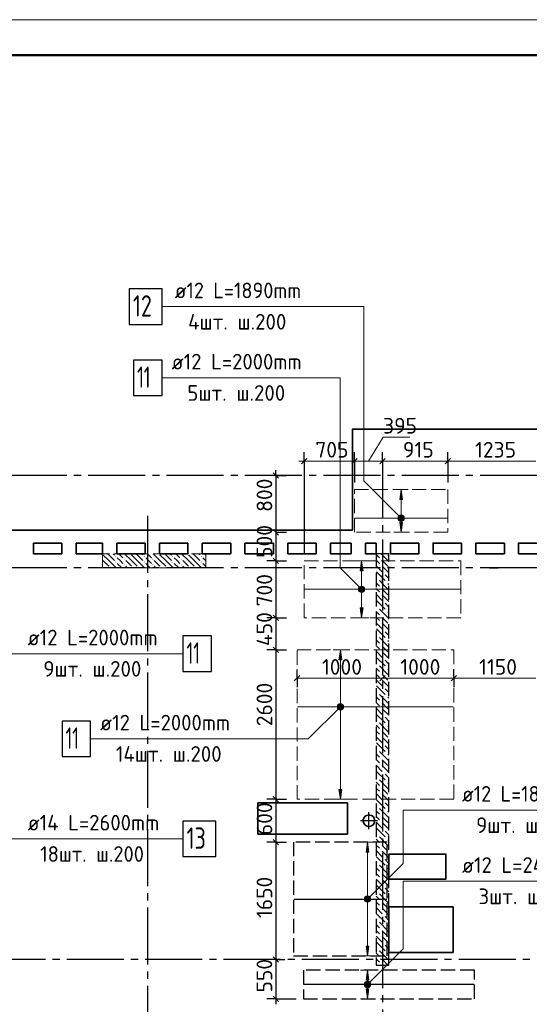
# Model space of a CAD drawing. Header units: millimetres. Extents: x 40580 to 1930067, y -240640 to 81020.
# Tile 95 of 256: x 423050 to 430202, y -211948 to -198119. Entities that reach past the tile are written whole.
import ezdxf

# ---------------------------------------------------------------- set-up
doc = ezdxf.new("R2010")
doc.units = ezdxf.units.MM
for name, pattern in [('______2', [270, 200, -70]), ('______5', [1100, 800, -100, 100, -100]), ('CENTER', [2, 1.25, -0.25, 0.25, -0.25])]:
    doc.linetypes.add(name, pattern=pattern)
for name, color, linetype, lineweight in [('Standard', 7, 'Continuous', 25), ('ДОП Верх по Х', 7, 'Continuous', 25), ('ЖБ Перекрытие верхний уровень', 7, 'Continuous', 35), ('ОСИ', 7, 'CENTER', 15), ('Позиционная метка номер позиции', 7, 'Continuous', 13), ('Примечания', 7, 'Continuous', 13)]:
    doc.layers.add(name, color=color, linetype=linetype, lineweight=lineweight)
doc.layers.add('ЖБ Пилон', color=7, linetype='______2', lineweight=13, true_color=0xa0a0a0)
doc.layers.add('ЖБ Стена верхний уровень', color=7, linetype='______2', true_color=0x656565)
doc.styles.add('ISOCPEUR', font='isocpeur.ttf')

msp = doc.modelspace()

# ---------------------------------------------------------------- hatches: boundary and pattern name
at = {"layer": 'ДОП Верх по Х', "linetype": 'Continuous', "lineweight": 13, "transparency": 33554687}
for points in [[(428422.9, -204859.4), (428402.9, -204719.4), (428382.9, -204859.4)], [(428365.4, -205119.4), (428440.4, -205119.4), (428435.2, -205100.7)], [(428365.4, -205119.4), (428435.2, -205100.7), (428370.7, -205100.7)], [(428370.7, -205138.2), (428440.4, -205119.4), (428365.4, -205119.4)], [(428370.7, -205100.7), (428435.2, -205100.7), (428421.7, -205087.2)], [(428370.7, -205100.7), (428421.7, -205087.2), (428384.2, -205087.2)], [(428370.7, -205138.2), (428435.2, -205138.2), (428440.4, -205119.4)], [(428384.2, -205151.7), (428435.2, -205138.2), (428370.7, -205138.2)], [(428384.2, -205087.2), (428421.7, -205087.2), (428402.9, -205081.9)], [(428384.2, -205151.7), (428421.7, -205151.7), (428435.2, -205138.2)], [(428421.7, -205151.7), (428384.2, -205151.7), (428402.9, -205156.9)], [(427868.5, -205859.4), (427848.5, -205719.4), (427828.5, -205859.4)], [(427811, -206119.4), (427886, -206119.4), (427880.8, -206100.7)], [(427811, -206119.4), (427880.8, -206100.7), (427816.3, -206100.7)], [(427816.3, -206138.2), (427886, -206119.4), (427811, -206119.4)], [(427816.3, -206100.7), (427880.8, -206100.7), (427867.3, -206087.2)], [(427816.3, -206100.7), (427867.3, -206087.2), (427829.8, -206087.2)], [(427816.3, -206138.2), (427880.8, -206138.2), (427886, -206119.4)], [(427829.8, -206151.7), (427880.8, -206138.2), (427816.3, -206138.2)], [(427829.8, -206087.2), (427867.3, -206087.2), (427848.5, -206081.9)], [(427829.8, -206151.7), (427867.3, -206151.7), (427880.8, -206138.2)], [(427867.3, -206151.7), (427829.8, -206151.7), (427848.5, -206156.9)], [(427570.9, -207109.4), (427550.9, -206969.4), (427530.9, -207109.4)], [(427513.4, -207769.4), (427588.4, -207769.4), (427583.2, -207750.7)], [(427513.4, -207769.4), (427583.2, -207750.7), (427518.7, -207750.7)], [(427518.7, -207788.2), (427588.4, -207769.4), (427513.4, -207769.4)], [(427518.7, -207750.7), (427583.2, -207750.7), (427569.7, -207737.2)], [(427518.7, -207750.7), (427569.7, -207737.2), (427532.2, -207737.2)], [(427518.7, -207788.2), (427583.2, -207788.2), (427588.4, -207769.4)], [(427532.2, -207801.7), (427583.2, -207788.2), (427518.7, -207788.2)], [(427532.2, -207737.2), (427569.7, -207737.2), (427550.9, -207731.9)], [(427532.2, -207801.7), (427569.7, -207801.7), (427583.2, -207788.2)], [(427569.7, -207801.7), (427532.2, -207801.7), (427550.9, -207806.9)], [(427950.9, -209809.4), (427930.9, -209669.4), (427910.9, -209809.4)], [(427893.4, -210469.4), (427968.4, -210469.4), (427963.2, -210450.7)], [(427893.4, -210469.4), (427963.2, -210450.7), (427898.7, -210450.7)], [(427898.7, -210488.2), (427968.4, -210469.4), (427893.4, -210469.4)], [(427898.7, -210450.7), (427963.2, -210450.7), (427949.7, -210437.2)], [(427898.7, -210450.7), (427949.7, -210437.2), (427912.2, -210437.2)], [(427898.7, -210488.2), (427963.2, -210488.2), (427968.4, -210469.4)], [(427912.2, -210437.2), (427949.7, -210437.2), (427930.9, -210431.9)], [(427912.2, -210501.7), (427963.2, -210488.2), (427898.7, -210488.2)], [(427912.2, -210501.7), (427949.7, -210501.7), (427963.2, -210488.2)], [(427949.7, -210501.7), (427912.2, -210501.7), (427930.9, -210506.9)], [(427950.9, -211609.4), (427930.9, -211469.4), (427910.9, -211609.4)], [(427893.4, -211669.4), (427968.4, -211669.4), (427963.2, -211650.7)], [(427893.4, -211669.4), (427963.2, -211650.7), (427898.7, -211650.7)], [(427898.7, -211688.2), (427968.4, -211669.4), (427893.4, -211669.4)], [(427898.7, -211650.7), (427963.2, -211650.7), (427949.7, -211637.2)], [(427898.7, -211650.7), (427949.7, -211637.2), (427912.2, -211637.2)], [(427898.7, -211688.2), (427963.2, -211688.2), (427968.4, -211669.4)], [(427912.2, -211701.7), (427963.2, -211688.2), (427898.7, -211688.2)], [(427912.2, -211637.2), (427949.7, -211637.2), (427930.9, -211631.9)], [(427912.2, -211701.7), (427949.7, -211701.7), (427963.2, -211688.2)], [(427949.7, -211701.7), (427912.2, -211701.7), (427930.9, -211706.9)]]:
    msp.add_hatch(color=7, dxfattribs=at).paths.add_polyline_path(points)
for points in [[(428422.9, -205179.4), (428402.9, -205319.4), (428382.9, -205179.4)], [(427868.5, -206379.4), (427848.5, -206519.4), (427828.5, -206379.4)], [(427570.9, -208929.4), (427550.9, -209069.4), (427530.9, -208929.4)], [(427950.9, -211129.4), (427930.9, -211269.4), (427910.9, -211129.4)], [(427950.9, -211729.4), (427930.9, -211869.4), (427910.9, -211729.4)]]:
    msp.add_hatch(color=7, dxfattribs=at).paths.add_polyline_path(points, flags=16)
at = {"layer": 'ЖБ Пилон', "linetype": 'Continuous', "lineweight": -3, "transparency": 33554687}
for points in [[(424602.2, -205619.4), (424598.9, -205622.8), (424595.5, -205619.4)], [(425002.2, -205619.4), (424998.9, -205622.8), (424995.5, -205619.4)], [(425402.2, -205619.4), (425398.9, -205622.8), (425395.5, -205619.4)], [(424392.4, -205656.3), (424398.9, -205649.8), (424405.4, -205656.3), (424398.9, -205662.8)], [(424392.4, -205736.3), (424398.9, -205729.8), (424405.4, -205736.3), (424398.9, -205742.8)], [(424512.4, -205696.3), (424518.9, -205689.8), (424525.4, -205696.3), (424518.9, -205702.8)], [(424512.4, -205776.3), (424518.9, -205769.8), (424525.4, -205776.3), (424518.9, -205782.8)], [(424792.4, -205656.3), (424798.9, -205649.8), (424805.4, -205656.3), (424798.9, -205662.8)], [(424792.4, -205736.3), (424798.9, -205729.8), (424805.4, -205736.3), (424798.9, -205742.8)], [(424912.4, -205696.3), (424918.9, -205689.8), (424925.4, -205696.3), (424918.9, -205702.8)], [(424912.4, -205776.3), (424918.9, -205769.8), (424925.4, -205776.3), (424918.9, -205782.8)], [(425192.4, -205656.3), (425198.9, -205649.8), (425205.4, -205656.3), (425198.9, -205662.8)], [(425192.4, -205736.3), (425198.9, -205729.8), (425205.4, -205736.3), (425198.9, -205742.8)], [(425312.4, -205696.3), (425318.9, -205689.8), (425325.4, -205696.3), (425318.9, -205702.8)], [(425312.4, -205776.3), (425318.9, -205769.8), (425325.4, -205776.3), (425318.9, -205782.8)], [(425592.4, -205656.3), (425598.9, -205649.8), (425605.4, -205656.3), (425598.9, -205662.8)], [(425592.4, -205736.3), (425598.9, -205729.8), (425605.4, -205736.3), (425598.9, -205742.8)], [(424232.4, -205816.3), (424238.9, -205809.8), (424245.4, -205816.3), (424242.3, -205819.4), (424235.5, -205819.4)], [(424312.4, -205816.3), (424318.9, -205809.8), (424325.4, -205816.3), (424322.2, -205819.4), (424315.5, -205819.4)], [(424632.4, -205816.3), (424638.9, -205809.8), (424645.4, -205816.3), (424642.3, -205819.4), (424635.5, -205819.4)], [(424712.4, -205816.3), (424718.9, -205809.8), (424725.4, -205816.3), (424722.2, -205819.4), (424715.5, -205819.4)], [(425032.4, -205816.3), (425038.9, -205809.8), (425045.4, -205816.3), (425042.3, -205819.4), (425035.5, -205819.4)], [(425112.4, -205816.3), (425118.9, -205809.8), (425125.4, -205816.3), (425122.2, -205819.4), (425115.5, -205819.4)], [(425432.4, -205816.3), (425438.9, -205809.8), (425445.4, -205816.3), (425442.3, -205819.4), (425435.5, -205819.4)], [(425512.4, -205816.3), (425518.9, -205809.8), (425525.4, -205816.3), (425522.2, -205819.4), (425515.5, -205819.4)]]:
    msp.add_hatch(color=7, dxfattribs=at).paths.add_polyline_path(points, flags=16)
at = {"layer": 'Позиционная метка номер позиции', "linetype": 'Continuous', "lineweight": 13, "transparency": 33554687}
for points in [[(428371.1, -205151.3), (428414.4, -205076.2), (428359.6, -205130.9)], [(428359.6, -205130.9), (428414.4, -205076.2), (428391.5, -205076.2)], [(428359.6, -205130.9), (428391.5, -205076.2), (428359.6, -205108)], [(428359.6, -205108), (428391.5, -205076.2), (428371.1, -205087.6)], [(428371.1, -205151.3), (428434.7, -205087.6), (428414.4, -205076.2)], [(428391.5, -205162.7), (428434.7, -205087.6), (428371.1, -205151.3)], [(428391.5, -205162.7), (428446.2, -205108), (428434.7, -205087.6)], [(428414.4, -205162.7), (428446.2, -205108), (428391.5, -205162.7)], [(428414.4, -205162.7), (428446.2, -205130.9), (428446.2, -205108)], [(428446.2, -205130.9), (428414.4, -205162.7), (428434.7, -205151.3)], [(427816.7, -206151.3), (427860, -206076.2), (427805.3, -206130.9)], [(427805.3, -206130.9), (427860, -206076.2), (427837.1, -206076.2)], [(427805.3, -206130.9), (427837.1, -206076.2), (427805.3, -206108)], [(427805.3, -206108), (427837.1, -206076.2), (427816.7, -206087.6)], [(427816.7, -206151.3), (427880.4, -206087.6), (427860, -206076.2)], [(427837.1, -206162.7), (427880.4, -206087.6), (427816.7, -206151.3)], [(427837.1, -206162.7), (427891.8, -206108), (427880.4, -206087.6)], [(427860, -206162.7), (427891.8, -206108), (427837.1, -206162.7)], [(427860, -206162.7), (427891.8, -206130.9), (427891.8, -206108)], [(427891.8, -206130.9), (427860, -206162.7), (427880.4, -206151.3)], [(427582.7, -207801.3), (427519.1, -207737.6), (427507.6, -207758)], [(427582.7, -207801.3), (427507.6, -207758), (427562.4, -207812.7)], [(427562.4, -207812.7), (427507.6, -207758), (427507.6, -207780.9)], [(427562.4, -207812.7), (427507.6, -207780.9), (427539.5, -207812.7)], [(427539.5, -207812.7), (427507.6, -207780.9), (427519.1, -207801.3)], [(427594.2, -207780.9), (427539.5, -207726.2), (427519.1, -207737.6)], [(427594.2, -207780.9), (427519.1, -207737.6), (427582.7, -207801.3)], [(427594.2, -207758), (427562.4, -207726.2), (427539.5, -207726.2)], [(427594.2, -207758), (427539.5, -207726.2), (427594.2, -207780.9)], [(427562.4, -207726.2), (427594.2, -207758), (427582.7, -207737.6)], [(427887.7, -210458), (427962.8, -210501.3), (427899.1, -210437.6)], [(427887.7, -210480.9), (427942.4, -210512.7), (427887.7, -210458)], [(427887.7, -210458), (427942.4, -210512.7), (427962.8, -210501.3)], [(427899.1, -210437.6), (427974.2, -210480.9), (427919.5, -210426.2)], [(427899.1, -210437.6), (427962.8, -210501.3), (427974.2, -210480.9)], [(427919.5, -210426.2), (427974.2, -210480.9), (427974.2, -210458)], [(427919.5, -210426.2), (427974.2, -210458), (427942.4, -210426.2)], [(427942.4, -210426.2), (427974.2, -210458), (427962.8, -210437.6)], [(427919.5, -210512.7), (427887.7, -210480.9), (427899.1, -210501.3)], [(427887.7, -210480.9), (427919.5, -210512.7), (427942.4, -210512.7)], [(427887.7, -211658), (427962.8, -211701.3), (427899.1, -211637.6)], [(427887.7, -211680.9), (427942.4, -211712.7), (427887.7, -211658)], [(427887.7, -211658), (427942.4, -211712.7), (427962.8, -211701.3)], [(427919.5, -211712.7), (427887.7, -211680.9), (427899.1, -211701.3)], [(427887.7, -211680.9), (427919.5, -211712.7), (427942.4, -211712.7)], [(427899.1, -211637.6), (427974.2, -211680.9), (427919.5, -211626.2)], [(427899.1, -211637.6), (427962.8, -211701.3), (427974.2, -211680.9)], [(427919.5, -211626.2), (427974.2, -211680.9), (427974.2, -211658)], [(427919.5, -211626.2), (427974.2, -211658), (427942.4, -211626.2)], [(427942.4, -211626.2), (427974.2, -211658), (427962.8, -211637.6)]]:
    msp.add_hatch(color=7, dxfattribs=at).paths.add_polyline_path(points)

# ---------------------------------------------------------------- linework, layer by layer
at = {"layer": 'Standard', "color": 7, "linetype": 'Continuous', "lineweight": 13, "transparency": 33554687}
for p, q in [((427944.4, -204319.4), (428149.5, -203982.3)), ((428149.5, -203982.3), (428524.7, -203982.3)), ((427041.9, -204319.4), (426966.9, -204319.4)), ((427746.9, -204319.4), (427041.9, -204319.4)), ((428141.9, -204319.4), (427746.9, -204319.4)), ((429058.9, -204319.4), (428141.9, -204319.4)), ((430291.9, -204319.4), (429058.9, -204319.4)), ((426941.9, -207369.4), (428141.9, -207369.4)), ((428141.9, -207369.4), (429141.9, -207369.4)), ((429141.9, -207369.4), (430291.9, -207369.4))]:
    msp.add_line(p, q, dxfattribs=at)
at = {"layer": 'Standard', "color": 251, "linetype": 'Continuous', "lineweight": -3, "true_color": 0x656565, "transparency": 33554687}
for p, q in [((427041.9, -204319.4), (427041.9, -204194.4)), ((427746.9, -204319.4), (427746.9, -204194.4)), ((428141.9, -204319.4), (428141.9, -204194.4)), ((429058.9, -204319.4), (429058.9, -204194.4)), ((427041.9, -204319.4), (427041.9, -204444.4)), ((427041.9, -204319.4), (427041.9, -205619.4)), ((427746.9, -204319.4), (427746.9, -204444.4)), ((427746.9, -204319.4), (427746.9, -204619.4)), ((428141.9, -204319.4), (428141.9, -204444.4)), ((428141.9, -204319.4), (428141.9, -204319.4)), ((429058.9, -204319.4), (429058.9, -204444.4)), ((429058.9, -204319.4), (429058.9, -204619.4)), ((426644.9, -204519.4), (426519.9, -204519.4)), ((426644.9, -204519.4), (426769.9, -204519.4)), ((426644.9, -204519.4), (426794.9, -204519.4)), ((426644.9, -205319.4), (426769.9, -205319.4)), ((426644.9, -205319.4), (426794.9, -205319.4)), ((426644.9, -205719.4), (426519.9, -205719.4)), ((426644.9, -205719.4), (426769.9, -205719.4)), ((426644.9, -205719.4), (426794.9, -205719.4)), ((429641.9, -205819.4), (429516.9, -205819.4)), ((429641.9, -205819.4), (429766.9, -205819.4)), ((428141.9, -206044.9), (428141.9, -205919.9)), ((428141.9, -206044.9), (428141.9, -206169.9)), ((428141.9, -206044.9), (428141.9, -206369.4)), ((426644.9, -206519.4), (426519.9, -206519.4)), ((426644.9, -206519.4), (426769.9, -206519.4)), ((426644.9, -206519.4), (426794.9, -206519.4)), ((426644.9, -206969.4), (426519.9, -206969.4)), ((426644.9, -206969.4), (426769.9, -206969.4)), ((426644.9, -206969.4), (426794.9, -206969.4)), ((426941.9, -207369.4), (426941.9, -207244.4)), ((429141.9, -207369.4), (429141.9, -207244.4)), ((426941.9, -207369.4), (426941.9, -207494.4)), ((426941.9, -207369.4), (426941.9, -207369.4)), ((429141.9, -207369.4), (429141.9, -207494.4)), ((429141.9, -207369.4), (429141.9, -207369.4)), ((426644.9, -209069.4), (426519.9, -209069.4)), ((426644.9, -209069.4), (426769.9, -209069.4)), ((426644.9, -209069.4), (426794.9, -209069.4)), ((426644.9, -209669.4), (426519.9, -209669.4)), ((426644.9, -209669.4), (426769.9, -209669.4)), ((426644.9, -209669.4), (426794.9, -209669.4)), ((426644.9, -211319.4), (426519.9, -211319.4)), ((426644.9, -211319.4), (426769.9, -211319.4)), ((426644.9, -211319.4), (426644.9, -211319.4)), ((426644.9, -211869.4), (426519.9, -211869.4)), ((426644.9, -211869.4), (426769.9, -211869.4)), ((426644.9, -211869.4), (426931.9, -211869.4))]:
    msp.add_line(p, q, dxfattribs=at)
at = {"layer": 'Standard', "color": 7, "linetype": 'Continuous', "lineweight": 25, "transparency": 33554687}
for p, q in [((427079.4, -204281.9), (427004.4, -204356.9)), ((427784.4, -204281.9), (427709.4, -204356.9)), ((428179.4, -204281.9), (428104.4, -204356.9)), ((429096.4, -204281.9), (429021.4, -204356.9)), ((426607.4, -204481.9), (426682.4, -204556.9)), ((426607.4, -205281.9), (426682.4, -205356.9)), ((426607.4, -205681.9), (426682.4, -205756.9)), ((426607.4, -206481.9), (426682.4, -206556.9)), ((426607.4, -206931.9), (426682.4, -207006.9)), ((426904.4, -207406.9), (426979.4, -207331.9)), ((428104.4, -207406.9), (428179.4, -207331.9)), ((429104.4, -207406.9), (429179.4, -207331.9)), ((426607.4, -209031.9), (426682.4, -209106.9)), ((426607.4, -209631.9), (426682.4, -209706.9)), ((426607.4, -211281.9), (426682.4, -211356.9)), ((426607.4, -211831.9), (426682.4, -211906.9))]:
    msp.add_line(p, q, dxfattribs=at)
at = {"layer": 'Standard', "color": 7, "linetype": 'Continuous', "lineweight": -3, "transparency": 33554687}
for p, q in [((426644.9, -204519.4), (426644.9, -204444.4)), ((426644.9, -206469.4), (426644.9, -209069.4)), ((426644.9, -209069.4), (426644.9, -209669.4)), ((426644.9, -209669.4), (426644.9, -211319.4)), ((426644.9, -211319.4), (426644.9, -211869.4)), ((426644.9, -211869.4), (426644.9, -211944.4))]:
    msp.add_line(p, q, dxfattribs=at)
at = {"layer": 'Standard', "color": 8, "linetype": '______5', "lineweight": -3, "transparency": 33554687}
for p, q in [((427951.9, -209488.9), (427951.9, -209249.9)), ((428071.4, -209369.4), (427832.4, -209369.4))]:
    msp.add_line(p, q, dxfattribs=at)
at = {"layer": 'Standard', "color": 7, "linetype": 'Continuous', "lineweight": 13, "transparency": 33554687}
msp.add_lwpolyline([(393301.9, -240119.4), (452701.9, -240119.4), (452701.9, -198119.4), (393301.9, -198119.4), (393301.9, -240119.4)], close=True, dxfattribs=at)
at = {"layer": 'Standard', "color": 7, "linetype": 'Continuous', "lineweight": 50, "transparency": 33554687}
msp.add_lwpolyline([(395301.9, -198619.4), (452201.9, -198619.4), (452201.9, -239619.4), (395301.9, -239619.4), (395301.9, -198619.4)], close=True, dxfattribs=at)
at = {"layer": 'Standard', "color": 7, "linetype": 'Continuous', "lineweight": -3, "transparency": 33554687}
for points in [[(426644.9, -204519.4), (426644.9, -205143), (426644.9, -205143), (426644.9, -205819.4)], [(426644.9, -205819.4), (426644.9, -206443), (426644.9, -206443), (426644.9, -206469.4)]]:
    msp.add_lwpolyline(points, dxfattribs=at)
at = {"layer": 'Standard', "color": 251, "linetype": 'Continuous', "lineweight": -3, "true_color": 0x656565, "transparency": 33554687}
msp.add_lwpolyline([(429641.9, -205819.4), (429624.9, -205819.4), (429624.9, -205819.4), (429624.9, -205819.4), (429624.9, -205819.4), (429624.9, -205819.4), (429624.9, -205819.4), (429624.9, -205819.4), (429624.9, -205819.4), (429624.9, -205819.4), (429624.9, -205819.4), (429588.9, -205819.4)], dxfattribs=at)
at = {"layer": 'ДОП Верх по Х', "color": 7, "linetype": 'Continuous', "lineweight": 13, "transparency": 33554687}
for p, q in [((425206.5, -202149.4), (427248.5, -202149.4)), ((425162.5, -203149.4), (427248.5, -203149.4)), ((423141.9, -207024.5), (425227.9, -207024.5)), ((424158.5, -208219.4), (426244.5, -208219.4)), ((429237.3, -209219.4), (431279.3, -209219.4)), ((423141.9, -209624.5), (425249.9, -209624.5)), ((429237.3, -210219.4), (431345.3, -210219.4))]:
    msp.add_line(p, q, dxfattribs=at)
at = {"layer": 'ДОП Верх по Х', "color": 251, "linetype": 'Continuous', "lineweight": 13, "true_color": 0x494949, "transparency": 33554687}
for p, q in [((428402.9, -204719.4), (428302.9, -204719.4)), ((428402.9, -204719.4), (428382.9, -204859.4)), ((428422.9, -204859.4), (428402.9, -204719.4)), ((428402.9, -204719.4), (428502.9, -204719.4)), ((428402.9, -204719.4), (428402.9, -204719.4)), ((428382.9, -204859.4), (428422.9, -204859.4)), ((428402.9, -205089.4), (428402.9, -204859.4)), ((428365.4, -205119.4), (428365.4, -205119.4)), ((428402.9, -205319.4), (428382.9, -205179.4)), ((428382.9, -205179.4), (428422.9, -205179.4)), ((428402.9, -205179.4), (428402.9, -205149.4)), ((428422.9, -205179.4), (428402.9, -205319.4)), ((428440.4, -205119.4), (428440.4, -205119.4)), ((428402.9, -205319.4), (428302.9, -205319.4)), ((428402.9, -205319.4), (428502.9, -205319.4)), ((428402.9, -205319.4), (428402.9, -205319.4)), ((427848.5, -205719.4), (427748.5, -205719.4)), ((427848.5, -205719.4), (427828.5, -205859.4)), ((427868.5, -205859.4), (427848.5, -205719.4)), ((427848.5, -205719.4), (427948.5, -205719.4)), ((427848.5, -205719.4), (427848.5, -205719.4)), ((427828.5, -205859.4), (427868.5, -205859.4)), ((427848.5, -206089.4), (427848.5, -205859.4)), ((427811, -206119.4), (427811, -206119.4)), ((427848.5, -206379.4), (427848.5, -206149.4)), ((427886, -206119.4), (427886, -206119.4)), ((427848.5, -206519.4), (427828.5, -206379.4)), ((427828.5, -206379.4), (427868.5, -206379.4)), ((427868.5, -206379.4), (427848.5, -206519.4)), ((427848.5, -206519.4), (427748.5, -206519.4)), ((427848.5, -206519.4), (427948.5, -206519.4)), ((427848.5, -206519.4), (427848.5, -206519.4)), ((427550.9, -206969.4), (427450.9, -206969.4)), ((427550.9, -206969.4), (427530.9, -207109.4)), ((427570.9, -207109.4), (427550.9, -206969.4)), ((427550.9, -206969.4), (427650.9, -206969.4)), ((427550.9, -206969.4), (427550.9, -206969.4)), ((427530.9, -207109.4), (427570.9, -207109.4)), ((427550.9, -207739.4), (427550.9, -207109.4)), ((427513.4, -207769.4), (427513.4, -207769.4)), ((427550.9, -209069.4), (427550.9, -207799.4)), ((427588.4, -207769.4), (427588.4, -207769.4)), ((427550.9, -209069.4), (427530.9, -208929.4)), ((427530.9, -208929.4), (427570.9, -208929.4)), ((427570.9, -208929.4), (427550.9, -209069.4)), ((427550.9, -209069.4), (427450.9, -209069.4)), ((427550.9, -209069.4), (427650.9, -209069.4)), ((427550.9, -209069.4), (427550.9, -209069.4)), ((427930.9, -209669.4), (427830.9, -209669.4)), ((427930.9, -209669.4), (427910.9, -209809.4)), ((427950.9, -209809.4), (427930.9, -209669.4)), ((427930.9, -209669.4), (428030.9, -209669.4)), ((427930.9, -209669.4), (427930.9, -209669.4)), ((427910.9, -209809.4), (427950.9, -209809.4)), ((427930.9, -210439.4), (427930.9, -209809.4)), ((427893.4, -210469.4), (427893.4, -210469.4)), ((427968.4, -210469.4), (427968.4, -210469.4)), ((427930.9, -211129.4), (427930.9, -210499.4)), ((427930.9, -211269.4), (427910.9, -211129.4)), ((427910.9, -211129.4), (427950.9, -211129.4)), ((427950.9, -211129.4), (427930.9, -211269.4)), ((427930.9, -211269.4), (427830.9, -211269.4)), ((427930.9, -211269.4), (428030.9, -211269.4)), ((427930.9, -211269.4), (427930.9, -211269.4)), ((427930.9, -211469.4), (427830.9, -211469.4)), ((427930.9, -211469.4), (427910.9, -211609.4)), ((427950.9, -211609.4), (427930.9, -211469.4)), ((427930.9, -211469.4), (428030.9, -211469.4)), ((427930.9, -211469.4), (427930.9, -211469.4)), ((427893.4, -211669.4), (427893.4, -211669.4)), ((427910.9, -211609.4), (427950.9, -211609.4)), ((427930.9, -211639.4), (427930.9, -211609.4)), ((427930.9, -211729.4), (427930.9, -211699.4)), ((427968.4, -211669.4), (427968.4, -211669.4)), ((427930.9, -211869.4), (427910.9, -211729.4)), ((427910.9, -211729.4), (427950.9, -211729.4)), ((427950.9, -211729.4), (427930.9, -211869.4)), ((427930.9, -211869.4), (427830.9, -211869.4)), ((427930.9, -211869.4), (428030.9, -211869.4)), ((427930.9, -211869.4), (427930.9, -211869.4))]:
    msp.add_line(p, q, dxfattribs=at)
at = {"layer": 'ДОП Верх по Х', "color": 7, "linetype": 'Continuous', "lineweight": 18, "transparency": 33554687}
for p, q in [((429052.9, -205119.4), (427752.9, -205119.4)), ((427047.9, -206119.4), (429235.9, -206119.4)), ((426947.9, -207769.4), (429135.9, -207769.4))]:
    msp.add_line(p, q, dxfattribs=at)
at = {"layer": 'ДОП Верх по Х', "color": 7, "linetype": 'Continuous', "lineweight": -3, "transparency": 33554687}
for p, q in [((426900.9, -210469.4), (428200.9, -210469.4)), ((429425.9, -211669.4), (427037.9, -211669.4))]:
    msp.add_line(p, q, dxfattribs=at)
at = {"layer": 'ДОП Верх по Х', "color": 7, "linetype": 'Continuous', "lineweight": 25, "transparency": 33554687}
for points in [[(424588.5, -202399.4), (425048.5, -202399.4), (425048.5, -201899.4), (424588.5, -201899.4), (424588.5, -202399.4)], [(424648.5, -203399.4), (425048.5, -203399.4), (425048.5, -202899.4), (424648.5, -202899.4), (424648.5, -203399.4)], [(425341.9, -207274.5), (425741.9, -207274.5), (425741.9, -206774.5), (425341.9, -206774.5), (425341.9, -207274.5)], [(423644.5, -208469.4), (424044.5, -208469.4), (424044.5, -207969.4), (423644.5, -207969.4), (423644.5, -208469.4)], [(425341.9, -209874.5), (425801.9, -209874.5), (425801.9, -209374.5), (425341.9, -209374.5), (425341.9, -209874.5)]]:
    msp.add_lwpolyline(points, dxfattribs=at)
at = {"layer": 'ДОП Верх по Х', "color": 251, "linetype": 'Continuous', "lineweight": 13, "true_color": 0x494949, "transparency": 33554687}
for centre in [(428402.9, -205119.4), (427848.5, -206119.4), (427550.9, -207769.4), (427930.9, -210469.4), (427930.9, -211669.4)]:
    msp.add_circle(centre, 37.5, dxfattribs=at)
at = {"layer": 'ЖБ Перекрытие верхний уровень', "transparency": 33554687}
for p, q in [((427721.9, -205289.4), (421541.9, -205289.4)), ((423241.9, -205619.4), (423241.9, -205469.4)), ((423241.9, -205469.4), (423641.9, -205469.4)), ((423641.9, -205469.4), (423641.9, -205619.4)), ((423841.9, -205469.4), (424211.9, -205469.4)), ((423841.9, -205619.4), (423841.9, -205469.4)), ((424211.9, -205469.4), (424211.9, -205619.4)), ((424411.9, -205619.4), (424411.9, -205469.4)), ((424411.9, -205469.4), (424811.9, -205469.4)), ((424811.9, -205469.4), (424811.9, -205619.4)), ((425011.9, -205619.4), (425011.9, -205469.4)), ((425011.9, -205469.4), (425411.9, -205469.4)), ((425411.9, -205469.4), (425411.9, -205619.4)), ((425611.9, -205619.4), (425611.9, -205469.4)), ((425611.9, -205469.4), (426011.9, -205469.4)), ((426011.9, -205469.4), (426011.9, -205619.4)), ((426211.9, -205619.4), (426211.9, -205469.4)), ((426211.9, -205469.4), (426611.9, -205469.4)), ((426611.9, -205469.4), (426611.9, -205619.4)), ((426811.9, -205619.4), (426811.9, -205469.4)), ((426811.9, -205469.4), (427211.9, -205469.4)), ((427211.9, -205469.4), (427211.9, -205619.4)), ((427411.9, -205469.4), (427701.9, -205469.4)), ((427411.9, -205619.4), (427411.9, -205469.4)), ((427701.9, -205469.4), (427701.9, -205619.4)), ((427901.9, -205619.4), (427901.9, -205469.4)), ((427901.9, -205469.4), (428051.9, -205469.4)), ((428051.9, -205469.4), (428051.9, -205619.4)), ((423641.9, -205619.4), (423241.9, -205619.4)), ((424211.9, -205619.4), (423841.9, -205619.4)), ((424811.9, -205619.4), (424411.9, -205619.4)), ((425411.9, -205619.4), (425011.9, -205619.4)), ((426011.9, -205619.4), (425611.9, -205619.4)), ((426611.9, -205619.4), (426211.9, -205619.4)), ((427211.9, -205619.4), (426811.9, -205619.4)), ((427701.9, -205619.4), (427411.9, -205619.4)), ((428051.9, -205619.4), (427901.9, -205619.4)), ((427651.9, -209119.4), (426391.9, -209119.4)), ((426391.9, -209119.4), (426391.9, -209559.4)), ((427651.9, -209559.4), (427651.9, -209119.4)), ((427880.1, -209332.8), (427872.3, -209356.8)), ((427872.3, -209356.8), (427872.3, -209382.1)), ((427894.9, -209312.4), (427880.1, -209332.8)), ((427915.3, -209297.6), (427894.9, -209312.4)), ((427939.3, -209289.8), (427915.3, -209297.6)), ((427964.6, -209289.8), (427939.3, -209289.8)), ((427988.6, -209297.6), (427964.6, -209289.8)), ((428009, -209312.4), (427988.6, -209297.6)), ((428023.8, -209332.8), (428009, -209312.4)), ((428031.6, -209356.8), (428023.8, -209332.8)), ((428031.6, -209382.1), (428031.6, -209356.8)), ((427872.3, -209382.1), (427880.1, -209406.1)), ((427880.1, -209406.1), (427894.9, -209426.5)), ((427894.9, -209426.5), (427915.3, -209441.3)), ((427915.3, -209441.3), (427939.3, -209449.1)), ((427939.3, -209449.1), (427964.6, -209449.1)), ((427964.6, -209449.1), (427988.6, -209441.3)), ((427988.6, -209441.3), (428009, -209426.5)), ((428009, -209426.5), (428023.8, -209406.1)), ((428023.8, -209406.1), (428031.6, -209382.1)), ((426391.9, -209559.4), (427651.9, -209559.4))]:
    msp.add_line(p, q, dxfattribs=at)
at = {"layer": 'ЖБ Перекрытие верхний уровень', "transparency": 33554687, "extrusion": (0, 0, -1)}
msp.add_lwpolyline([(-436401.9, -205289.4), (-436401.9, -203869.4), (-427721.9, -203869.4), (-427721.9, -205289.4)], dxfattribs=at)
for points in [[(-428651.9, -205469.4), (-428251.9, -205469.4), (-428251.9, -205619.4), (-428651.9, -205619.4)], [(-429251.9, -205469.4), (-428851.9, -205469.4), (-428851.9, -205619.4), (-429251.9, -205619.4)], [(-429851.9, -205469.4), (-429451.9, -205469.4), (-429451.9, -205619.4), (-429851.9, -205619.4)], [(-430451.9, -205469.4), (-430051.9, -205469.4), (-430051.9, -205619.4), (-430451.9, -205619.4)], [(-428231.9, -209839.4), (-429031.9, -209839.4), (-429031.9, -210189.4), (-428231.9, -210189.4)]]:
    msp.add_lwpolyline(points, close=True, dxfattribs=at)
at = {"layer": 'ЖБ Перекрытие верхний уровень', "transparency": 33554687}
msp.add_lwpolyline([(428231.9, -211219.4), (429131.9, -211219.4), (429131.9, -210579.4), (428231.9, -210579.4)], close=True, dxfattribs=at)
at = {"layer": 'ЖБ Пилон', "color": 253, "linetype": '______2', "lineweight": 13, "true_color": 0xa0a0a0, "transparency": 33554687}
for p, q in [((425661.9, -205619.4), (424211.9, -205619.4)), ((424211.9, -205619.4), (424211.9, -205819.4)), ((425661.9, -205819.4), (425661.9, -205619.4)), ((424211.9, -205819.4), (425661.9, -205819.4))]:
    msp.add_line(p, q, dxfattribs=at)
at = {"layer": 'ЖБ Пилон', "color": 9, "linetype": 'Continuous', "lineweight": -3, "true_color": 0xc7c7c7, "transparency": 33554687}
for p, q in [((424298.9, -205636.3), (424282, -205619.4)), ((424362, -205619.4), (424378.9, -205636.3)), ((424442, -205619.4), (424498.9, -205676.3)), ((424618.9, -205716.3), (424522, -205619.4)), ((424698.9, -205636.3), (424682, -205619.4)), ((424762, -205619.4), (424778.9, -205636.3)), ((424842, -205619.4), (424898.9, -205676.3)), ((425018.9, -205716.3), (424922, -205619.4)), ((425098.9, -205636.3), (425082, -205619.4)), ((425162, -205619.4), (425178.9, -205636.3)), ((425242, -205619.4), (425298.9, -205676.3)), ((425418.9, -205716.3), (425322, -205619.4)), ((425498.9, -205636.3), (425482, -205619.4)), ((425562, -205619.4), (425578.9, -205636.3)), ((425642, -205619.4), (425661.9, -205639.4)), ((424218.9, -205716.3), (424211.9, -205709.4)), ((424218.9, -205636.3), (424298.9, -205716.3)), ((424218.9, -205716.3), (424298.9, -205796.3)), ((424298.9, -205636.3), (424378.9, -205716.3)), ((424298.9, -205716.3), (424402, -205819.4)), ((424458.9, -205716.3), (424418.9, -205676.3)), ((424418.9, -205756.3), (424482, -205819.4)), ((424498.9, -205756.3), (424458.9, -205716.3)), ((424538.9, -205716.3), (424618.9, -205796.3)), ((424618.9, -205636.3), (424698.9, -205716.3)), ((424618.9, -205716.3), (424698.9, -205796.3)), ((424698.9, -205636.3), (424778.9, -205716.3)), ((424698.9, -205716.3), (424802, -205819.4)), ((424858.9, -205716.3), (424818.9, -205676.3)), ((424818.9, -205756.3), (424882, -205819.4)), ((424898.9, -205756.3), (424858.9, -205716.3)), ((424938.9, -205716.3), (425018.9, -205796.3)), ((425018.9, -205636.3), (425098.9, -205716.3)), ((425018.9, -205716.3), (425098.9, -205796.3)), ((425098.9, -205636.3), (425178.9, -205716.3)), ((425098.9, -205716.3), (425202, -205819.4)), ((425258.9, -205716.3), (425218.9, -205676.3)), ((425218.9, -205756.3), (425282, -205819.4)), ((425298.9, -205756.3), (425258.9, -205716.3)), ((425338.9, -205716.3), (425418.9, -205796.3)), ((425418.9, -205636.3), (425498.9, -205716.3)), ((425418.9, -205716.3), (425498.9, -205796.3)), ((425498.9, -205636.3), (425578.9, -205716.3)), ((425498.9, -205716.3), (425602, -205819.4)), ((425658.9, -205716.3), (425618.9, -205676.3)), ((425618.9, -205756.3), (425661.9, -205799.4)), ((425661.9, -205719.3), (425658.9, -205716.3)), ((424211.9, -205789.4), (424218.9, -205796.3)), ((424538.9, -205796.3), (424562, -205819.4)), ((424938.9, -205796.3), (424962, -205819.4)), ((425338.9, -205796.3), (425362, -205819.4))]:
    msp.add_line(p, q, dxfattribs=at)
at = {"layer": 'ЖБ Стена верхний уровень', "color": 251, "linetype": '______2', "lineweight": -3, "true_color": 0x656565, "transparency": 33554687}
for p, q in [((428231.9, -205619.4), (428051.9, -205619.4)), ((428051.9, -205619.4), (428051.9, -211399.4)), ((428231.9, -211399.4), (428231.9, -205619.4)), ((428051.9, -211399.4), (428231.9, -211399.4))]:
    msp.add_line(p, q, dxfattribs=at)
at = {"layer": 'ЖБ Стена верхний уровень', "color": 9, "linetype": 'Continuous', "lineweight": -3, "true_color": 0xc7c7c7, "transparency": 33554687}
for p, q in [((428051.9, -205629.4), (428098.9, -205676.3)), ((428218.9, -205716.3), (428122, -205619.4)), ((428058.9, -205716.3), (428051.9, -205709.3)), ((428098.9, -205756.3), (428058.9, -205716.3)), ((428138.9, -205716.3), (428218.9, -205796.3)), ((428218.9, -205636.3), (428231.9, -205649.4)), ((428218.9, -205716.3), (428231.9, -205729.3)), ((428051.9, -205789.4), (428138.9, -205876.3)), ((428058.9, -205876.3), (428178.9, -205996.3)), ((428138.9, -205796.3), (428231.9, -205889.3)), ((428051.9, -205949.4), (428058.9, -205956.3)), ((428051.9, -206029.4), (428098.9, -206076.3)), ((428218.9, -206116.3), (428098.9, -205996.3)), ((428231.9, -205969.3), (428178.9, -205916.3)), ((428218.9, -206036.3), (428231.9, -206049.4)), ((428058.9, -206116.3), (428051.9, -206109.3)), ((428098.9, -206156.3), (428058.9, -206116.3)), ((428138.9, -206116.3), (428218.9, -206196.3)), ((428218.9, -206116.3), (428231.9, -206129.3)), ((428051.9, -206189.4), (428138.9, -206276.3)), ((428058.9, -206276.3), (428178.9, -206396.3)), ((428138.9, -206196.3), (428231.9, -206289.3)), ((428231.9, -206369.3), (428178.9, -206316.3)), ((428051.9, -206349.4), (428058.9, -206356.3)), ((428051.9, -206429.4), (428098.9, -206476.3)), ((428218.9, -206516.3), (428098.9, -206396.3)), ((428218.9, -206436.3), (428231.9, -206449.4)), ((428058.9, -206516.3), (428051.9, -206509.3)), ((428051.9, -206589.4), (428138.9, -206676.3)), ((428098.9, -206556.3), (428058.9, -206516.3)), ((428138.9, -206516.3), (428218.9, -206596.3)), ((428138.9, -206596.3), (428231.9, -206689.3)), ((428218.9, -206516.3), (428231.9, -206529.3)), ((428058.9, -206676.3), (428178.9, -206796.3)), ((428231.9, -206769.3), (428178.9, -206716.3)), ((428051.9, -206749.4), (428058.9, -206756.3)), ((428051.9, -206829.4), (428098.9, -206876.3)), ((428218.9, -206916.3), (428098.9, -206796.3)), ((428218.9, -206836.3), (428231.9, -206849.4)), ((428058.9, -206916.3), (428051.9, -206909.3)), ((428051.9, -206989.4), (428138.9, -207076.3)), ((428098.9, -206956.3), (428058.9, -206916.3)), ((428138.9, -206916.3), (428218.9, -206996.3)), ((428138.9, -206996.3), (428231.9, -207089.3)), ((428218.9, -206916.3), (428231.9, -206929.3)), ((428051.9, -207149.4), (428058.9, -207156.3)), ((428058.9, -207076.3), (428178.9, -207196.3)), ((428231.9, -207169.3), (428178.9, -207116.3)), ((428051.9, -207229.3), (428098.9, -207276.3)), ((428218.9, -207316.3), (428098.9, -207196.3)), ((428218.9, -207236.3), (428231.9, -207249.4)), ((428058.9, -207316.3), (428051.9, -207309.3)), ((428051.9, -207389.4), (428138.9, -207476.3)), ((428098.9, -207356.3), (428058.9, -207316.3)), ((428138.9, -207316.3), (428218.9, -207396.3)), ((428138.9, -207396.3), (428231.9, -207489.3)), ((428218.9, -207316.3), (428231.9, -207329.3)), ((428051.9, -207549.4), (428058.9, -207556.3)), ((428058.9, -207476.3), (428178.9, -207596.3)), ((428231.9, -207569.3), (428178.9, -207516.3)), ((428051.9, -207629.3), (428098.9, -207676.3)), ((428218.9, -207716.3), (428098.9, -207596.3)), ((428218.9, -207636.3), (428231.9, -207649.4)), ((428058.9, -207716.3), (428051.9, -207709.3)), ((428051.9, -207789.4), (428138.9, -207876.3)), ((428098.9, -207756.3), (428058.9, -207716.3)), ((428138.9, -207716.3), (428218.9, -207796.3)), ((428138.9, -207796.3), (428231.9, -207889.3)), ((428218.9, -207716.3), (428231.9, -207729.3)), ((428051.9, -207949.4), (428058.9, -207956.3)), ((428058.9, -207876.3), (428178.9, -207996.3)), ((428231.9, -207969.3), (428178.9, -207916.3)), ((428051.9, -208029.3), (428098.9, -208076.3)), ((428058.9, -208116.3), (428051.9, -208109.3)), ((428098.9, -208156.3), (428058.9, -208116.3)), ((428218.9, -208116.3), (428098.9, -207996.3)), ((428138.9, -208116.3), (428218.9, -208196.3)), ((428218.9, -208036.3), (428231.9, -208049.4)), ((428218.9, -208116.3), (428231.9, -208129.3)), ((428051.9, -208189.4), (428138.9, -208276.3)), ((428138.9, -208196.3), (428231.9, -208289.3)), ((428051.9, -208349.4), (428058.9, -208356.3)), ((428058.9, -208276.3), (428178.9, -208396.3)), ((428218.9, -208516.3), (428098.9, -208396.3)), ((428231.9, -208369.3), (428178.9, -208316.3)), ((428051.9, -208429.3), (428098.9, -208476.3)), ((428058.9, -208516.3), (428051.9, -208509.3)), ((428098.9, -208556.3), (428058.9, -208516.3)), ((428138.9, -208516.3), (428218.9, -208596.3)), ((428218.9, -208436.3), (428231.9, -208449.4)), ((428218.9, -208516.3), (428231.9, -208529.3)), ((428051.9, -208589.4), (428138.9, -208676.3)), ((428058.9, -208676.3), (428178.9, -208796.3)), ((428138.9, -208596.3), (428231.9, -208689.3)), ((428051.9, -208749.4), (428058.9, -208756.3)), ((428218.9, -208916.3), (428098.9, -208796.3)), ((428231.9, -208769.3), (428178.9, -208716.3)), ((428051.9, -208829.3), (428098.9, -208876.3)), ((428058.9, -208916.3), (428051.9, -208909.3)), ((428098.9, -208956.3), (428058.9, -208916.3)), ((428138.9, -208916.3), (428218.9, -208996.3)), ((428218.9, -208836.3), (428231.9, -208849.4)), ((428218.9, -208916.3), (428231.9, -208929.3)), ((428051.9, -208989.4), (428138.9, -209076.3)), ((428058.9, -209076.3), (428178.9, -209196.3)), ((428138.9, -208996.3), (428231.9, -209089.3)), ((428051.9, -209149.4), (428058.9, -209156.3)), ((428051.9, -209229.3), (428098.9, -209276.3)), ((428218.9, -209316.3), (428098.9, -209196.3)), ((428231.9, -209169.3), (428178.9, -209116.3)), ((428058.9, -209316.3), (428051.9, -209309.3)), ((428098.9, -209356.3), (428058.9, -209316.3)), ((428138.9, -209316.3), (428218.9, -209396.3)), ((428218.9, -209236.3), (428231.9, -209249.4)), ((428218.9, -209316.3), (428231.9, -209329.3)), ((428051.9, -209389.4), (428138.9, -209476.3)), ((428058.9, -209476.3), (428178.9, -209596.3)), ((428138.9, -209396.3), (428231.9, -209489.3)), ((428051.9, -209549.4), (428058.9, -209556.3)), ((428051.9, -209629.3), (428098.9, -209676.3)), ((428218.9, -209716.3), (428098.9, -209596.3)), ((428231.9, -209569.3), (428178.9, -209516.3)), ((428218.9, -209636.3), (428231.9, -209649.4)), ((428058.9, -209716.3), (428051.9, -209709.3)), ((428098.9, -209756.3), (428058.9, -209716.3)), ((428138.9, -209716.3), (428218.9, -209796.3)), ((428218.9, -209716.3), (428231.9, -209729.3)), ((428051.9, -209789.4), (428138.9, -209876.3)), ((428058.9, -209876.3), (428178.9, -209996.3)), ((428138.9, -209796.3), (428231.9, -209889.3)), ((428231.9, -209969.3), (428178.9, -209916.3)), ((428051.9, -209949.4), (428058.9, -209956.3)), ((428051.9, -210029.3), (428098.9, -210076.3)), ((428218.9, -210116.3), (428098.9, -209996.3)), ((428218.9, -210036.3), (428231.9, -210049.4)), ((428058.9, -210116.3), (428051.9, -210109.3)), ((428051.9, -210189.4), (428138.9, -210276.3)), ((428098.9, -210156.3), (428058.9, -210116.3)), ((428138.9, -210116.3), (428218.9, -210196.3)), ((428138.9, -210196.3), (428231.9, -210289.3)), ((428218.9, -210116.3), (428231.9, -210129.3)), ((428058.9, -210276.3), (428178.9, -210396.3)), ((428231.9, -210369.3), (428178.9, -210316.3)), ((428051.9, -210349.4), (428058.9, -210356.3)), ((428051.9, -210429.3), (428098.9, -210476.3)), ((428218.9, -210516.3), (428098.9, -210396.3)), ((428218.9, -210436.3), (428231.9, -210449.4)), ((428058.9, -210516.3), (428051.9, -210509.3)), ((428051.9, -210589.4), (428138.9, -210676.3)), ((428098.9, -210556.3), (428058.9, -210516.3)), ((428138.9, -210516.3), (428218.9, -210596.3)), ((428138.9, -210596.3), (428231.9, -210689.3)), ((428218.9, -210516.3), (428231.9, -210529.3)), ((428051.9, -210749.4), (428058.9, -210756.3)), ((428058.9, -210676.3), (428178.9, -210796.3)), ((428231.9, -210769.3), (428178.9, -210716.3)), ((428051.9, -210829.3), (428098.9, -210876.3)), ((428218.9, -210916.3), (428098.9, -210796.3)), ((428218.9, -210836.3), (428231.9, -210849.4)), ((428058.9, -210916.3), (428051.9, -210909.3)), ((428051.9, -210989.4), (428138.9, -211076.3)), ((428098.9, -210956.3), (428058.9, -210916.3)), ((428138.9, -210916.3), (428218.9, -210996.3)), ((428138.9, -210996.3), (428231.9, -211089.3)), ((428218.9, -210916.3), (428231.9, -210929.3)), ((428051.9, -211149.4), (428058.9, -211156.3)), ((428058.9, -211076.3), (428178.9, -211196.3)), ((428231.9, -211169.3), (428178.9, -211116.3)), ((428051.9, -211229.3), (428098.9, -211276.3)), ((428218.9, -211316.3), (428098.9, -211196.3)), ((428218.9, -211236.3), (428231.9, -211249.4)), ((428058.9, -211316.3), (428051.9, -211309.3)), ((428051.9, -211389.4), (428062, -211399.4)), ((428098.9, -211356.3), (428058.9, -211316.3)), ((428138.9, -211316.3), (428218.9, -211396.3)), ((428138.9, -211396.3), (428142, -211399.4)), ((428218.9, -211316.3), (428231.9, -211329.3))]:
    msp.add_line(p, q, dxfattribs=at)
at = {"layer": 'ОСИ', "color": 8, "linetype": '______5', "lineweight": -3, "transparency": 33554687}
for p, q in [((428141.9, -204319.4), (428141.9, -224149.4)), ((443511.9, -204519.4), (397901.9, -204519.4)), ((443511.9, -204519.4), (397901.9, -204519.4)), ((424841.9, -205089.4), (424841.9, -224149.4)), ((443511.9, -205819.4), (397901.9, -205819.4)), ((443511.9, -205819.4), (397901.9, -205819.4)), ((443211.9, -211319.4), (397901.9, -211319.4))]:
    msp.add_line(p, q, dxfattribs=at)
at = {"layer": 'Позиционная метка номер позиции', "color": 7, "linetype": 'Continuous', "lineweight": 13, "transparency": 33554687}
for p, q in [((428371.1, -205087.6), (428371.1, -205087.6)), ((428371.1, -205151.3), (428371.1, -205151.3)), ((428434.7, -205087.6), (428434.7, -205087.6)), ((428434.7, -205151.3), (428434.7, -205151.3)), ((427816.7, -206087.6), (427816.7, -206087.6)), ((427816.7, -206151.3), (427816.7, -206151.3)), ((427880.4, -206087.6), (427880.4, -206087.6)), ((427880.4, -206151.3), (427880.4, -206151.3)), ((427519.1, -207737.6), (427519.1, -207737.6)), ((427519.1, -207801.3), (427519.1, -207801.3)), ((427582.7, -207737.6), (427582.7, -207737.6)), ((427582.7, -207801.3), (427582.7, -207801.3)), ((427899.1, -210437.6), (427899.1, -210437.6)), ((427962.8, -210437.6), (427962.8, -210437.6)), ((427899.1, -210501.3), (427899.1, -210501.3)), ((427962.8, -210501.3), (427962.8, -210501.3)), ((427899.1, -211637.6), (427899.1, -211637.6)), ((427899.1, -211701.3), (427899.1, -211701.3)), ((427962.8, -211637.6), (427962.8, -211637.6)), ((427962.8, -211701.3), (427962.8, -211701.3))]:
    msp.add_line(p, q, dxfattribs=at)
for points in [[(428402.9, -205119.4), (427879.7, -204596.2), (427879.7, -202149.4), (425048.5, -202149.4)], [(427848.5, -206119.4), (427548.5, -205819.4), (427548.5, -203149.4), (425048.5, -203149.4)], [(421680, -207519.4), (422175, -207024.5), (425341.9, -207024.5)], [(427550.9, -207769.4), (427100.9, -208219.4), (424044.5, -208219.4)], [(427930.9, -210469.4), (428430.9, -209969.4), (428430.9, -209219.4), (431437.3, -209219.4)], [(421680, -210119.4), (422175, -209624.5), (425341.9, -209624.5)], [(427930.9, -211669.4), (428430.9, -211169.4), (428430.9, -210219.4), (431437.3, -210219.4)]]:
    msp.add_lwpolyline(points, dxfattribs=at)
for centre in [(428402.9, -205119.4), (427848.5, -206119.4), (427550.9, -207769.4), (427930.9, -210469.4), (427930.9, -211669.4)]:
    msp.add_circle(centre, 45, dxfattribs=at)
at = {"layer": 'Примечания', "color": 7, "linetype": '______2', "lineweight": 18, "transparency": 33554687}
for p, q in [((427746.9, -204719.4), (429058.9, -204719.4)), ((427746.9, -205319.4), (427746.9, -204719.4)), ((429058.9, -204719.4), (429058.9, -205319.4)), ((429058.9, -205319.4), (427746.9, -205319.4)), ((427041.9, -205719.4), (429241.9, -205719.4)), ((427041.9, -206519.4), (427041.9, -205719.4)), ((429241.9, -205719.4), (429241.9, -206519.4)), ((429241.9, -206519.4), (427041.9, -206519.4)), ((426941.9, -206969.4), (429141.9, -206969.4)), ((426941.9, -209069.4), (426941.9, -206969.4)), ((429141.9, -206969.4), (429141.9, -209069.4)), ((429141.9, -209069.4), (426941.9, -209069.4))]:
    msp.add_line(p, q, dxfattribs=at)
at = {"layer": 'Примечания', "color": 7, "linetype": '______2', "lineweight": -3, "transparency": 33554687}
for p, q in [((428206.9, -209669.4), (426894.9, -209669.4)), ((426894.9, -209669.4), (426894.9, -211269.4)), ((428206.9, -211269.4), (428206.9, -209669.4)), ((426894.9, -211269.4), (428206.9, -211269.4)), ((429431.9, -211469.4), (427031.9, -211469.4)), ((427031.9, -211469.4), (427031.9, -211869.4)), ((429431.9, -211869.4), (429431.9, -211469.4)), ((427031.9, -211869.4), (429431.9, -211869.4))]:
    msp.add_line(p, q, dxfattribs=at)

# ---------------------------------------------------------------- texts
at = {"layer": 'Standard', "color": 7, "linetype": 'Continuous', "lineweight": 25, "transparency": 33554687, "char_height": 220, "attachment_point": 7, "style": 'ISOCPEUR'}
for s, insert, width in [('395', (428149.5, -203932.3), 500.814), ('705', (427199, -204269.4), 516.396), ('915', (428428.5, -204269.4), 469.503), ('1235', (429440.9, -204269.4), 594.589), ('1000', (427291.7, -207319.4), 625.735), ('1000', (428391.7, -207319.4), 625.735), ('1150', (429498, -207319.4), 563.271)]:
    msp.add_mtext(s, dxfattribs=dict(at, insert=insert, width=width))
at = {"layer": 'Standard', "color": 7, "linetype": 'Continuous', "lineweight": 25, "transparency": 33554687, "char_height": 220, "attachment_point": 7, "rotation": 90, "style": 'ISOCPEUR'}
for s, insert, width in [('800', (426594.9, -205032.3), 516.396), ('500', (426594.9, -205678.1), 516.396), ('700', (426594.9, -206360.5), 516.396), ('450', (426594.9, -206916.9), 516.396), ('2600', (426594.9, -208043.1), 672.616), ('600', (426594.9, -209572.8), 531.973), ('1650', (426594.9, -210736.8), 610.165), ('550', (426594.9, -211782.1), 500.814)]:
    msp.add_mtext(s, dxfattribs=dict(at, insert=insert, width=width))
at = {"layer": 'ДОП Верх по Х', "color": 7, "linetype": 'Continuous', "lineweight": 13, "transparency": 33554687, "attachment_point": 7, "style": 'ISOCPEUR'}
for s, insert, char_height, width in [('\\W0.94;ø12 L=1890mm ', (425226.5, -202032.1), 220, 2104.383), ('\\W0.75;12', (424638.5, -202289.4), 300, 472.281), ('\\W0.97;4шт. ш.200 ', (425413.5, -202472.1), 220, 1734.412), ('{\\W0.9600;ø12 L=2000mm }', (425182.5, -203032.1), 220, 2150.516), ('\\W0.62;11', (424698.5, -203289.4), 300, 393.75), ('\\W0.97;5шт. ш.200 ', (425402.5, -203472.1), 220, 1712.324), ('\\W0.96;ø12 L=2000mm ', (423161.9, -206907.1), 220, 2152.018), ('\\W0.63;11', (425391.9, -207164.5), 300, 393.75), ('\\W0.97;9шт. ш.200 ', (423381.9, -207347.1), 220, 1713.203), ('{\\W0.9600;ø12 L=2000mm }', (424178.5, -208102.1), 220, 2150.516), ('\\W0.62;11', (423694.5, -208359.4), 300, 393.75), ('{\\W0.9700;14шт. ш.200 }', (424398.5, -208542.1), 220, 1712.331), ('\\W0.94;ø12 L=1890mm ', (429257.3, -209102.1), 220, 2105.673), ('\\W0.96;ø14 L=2600mm ', (423161.9, -209507.1), 220, 2173.894), ('\\W0.97;9шт. ш.200 ', (429455.3, -209542.1), 220, 1713.203), ('\\W0.75;13', (425391.9, -209764.5), 300, 472.649), ('\\W0.95;18шт. ш.200 ', (423337.9, -209947.1), 220, 1820.767), ('\\W0.96;ø12 L=2400mm ', (429257.3, -210102.1), 220, 2173.901), ('\\W0.97;3шт. ш.200 ', (429488.4, -210542.1), 220, 1713.197)]:
    msp.add_mtext(s, dxfattribs=dict(at, insert=insert, char_height=char_height, width=width))

doc.saveas('drawing.dxf')
